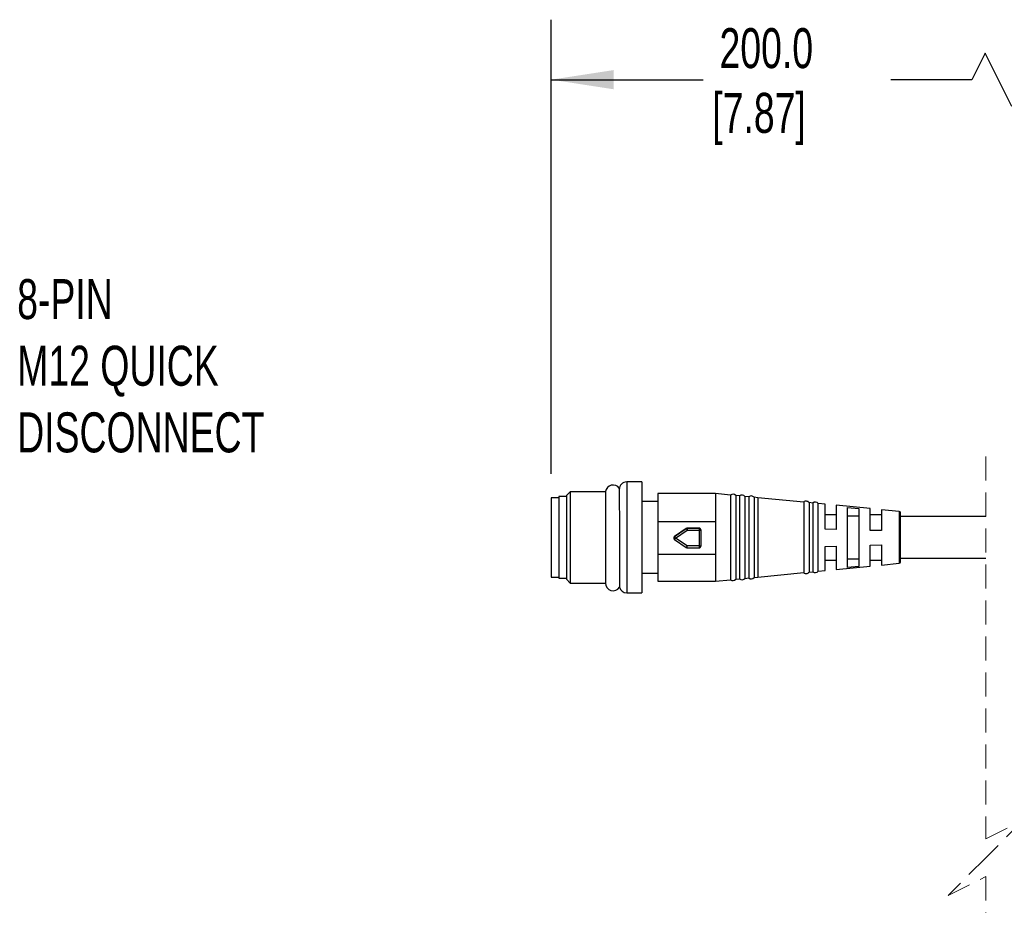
# Model space of a CAD drawing. Header units: millimetres. Extents: x 16 to 683, y 16 to 524.
# Tile 5 of 17: x 108 to 238, y 148 to 265. Entities that reach past the tile are written whole.
import ezdxf

# ---------------------------------------------------------------- set-up
doc = ezdxf.new("R2010")
doc.units = ezdxf.units.MM
doc.header["$LTSCALE"] = 2.5
doc.linetypes.add('HIDDEN', pattern=[1.905, 1.27, -0.635])
doc.layers.add('DIMENSIONS', color=140, linetype='Continuous', lineweight=25)
doc.styles.add('SLDTEXTSTYLE0', font='TXT', dxfattribs={"width": 0.7})
doc.dimstyles.new('SLDDIMSTYLE1', dxfattribs={"dimtxt": 5.39502, "dimasz": 8.255, "dimexe": 0, "dimexo": 0.0625, "dimgap": 1.348755, "dimtad": 0, "dimtih": 1, "dimtoh": 1, "dimrnd": 1e-09, "dimzin": 12, "dimdsep": 46, "dimtxsty": 'SLDTEXTSTYLE0', "dimsah": 1, "dimcen": 0.09, "dimadec": 0, "dimazin": 3, "dimtfac": 1, "dimtofl": 0, "dimtmove": 0, "dimatfit": 3, "dimfxl": 0, "dimfrac": 2, "dimtolj": 1, "dimtzin": 12, "dimarcsym": 0})

# ---------------------------------------------------------------- blocks, each defined once
blk = doc.blocks.new('_D_2')
at = {"layer": 'DIMENSIONS'}
for p, q in [((178.23, 204.68), (178.23, 264.78)), ((263.23, 207.04), (263.23, 264.78)), ((235.69, 260.37), (233.93, 256.84)), ((239.22, 253.31), (235.69, 260.37)), ((178.23, 256.84), (198.34, 256.84)), ((233.93, 256.84), (223.2, 256.84)), ((240.98, 256.84), (239.22, 253.31)), ((263.23, 256.84), (240.98, 256.84))]:
    blk.add_line(p, q, dxfattribs=at)
for points in [[(178.23, 256.84), (186.48, 255.57), (186.48, 258.11)], [(263.23, 256.84), (254.97, 258.11), (254.97, 255.57)]]:
    blk.add_solid(points, dxfattribs=at)
at = {"layer": 'DIMENSIONS', "char_height": 5.292, "attachment_point": 1, "style": 'SLDTEXTSTYLE0'}
for s, insert in [('200.0', (200.51, 263.66)), ('[7.87]', (199.55, 255.09))]:
    blk.add_mtext(s, dxfattribs=dict(at, insert=insert))

msp = doc.modelspace()

# ---------------------------------------------------------------- linework, layer by layer
at = {"color": 7, "linetype": 'HIDDEN', "lineweight": 18}
for p, q in [((235.784, 206.941), (235.784, 156.353)), ((235.784, 156.353), (240.784, 158.853)), ((240.784, 158.853), (235.784, 153.853)), ((235.784, 153.853), (230.784, 148.853)), ((230.784, 148.853), (235.784, 151.353)), ((235.784, 151.353), (235.784, 100.766))]:
    msp.add_line(p, q, dxfattribs=at)
for p, q in [((190.228, 203.603), (188.228, 203.603)), ((188.228, 203.603), (188.228, 196.143)), ((190.228, 203.603), (190.228, 196.143)), ((180.736, 202.304), (180.228, 201.796)), ((185.42, 202.304), (180.736, 202.304)), ((180.736, 202.304), (180.736, 190.202)), ((179.228, 201.503), (178.228, 201.503)), ((178.228, 201.503), (178.228, 196.253)), ((180.228, 201.653), (179.228, 201.653)), ((179.228, 201.653), (179.228, 190.853)), ((180.228, 201.796), (180.228, 190.71)), ((192.328, 201.003), (190.228, 201.003)), ((199.991, 202.053), (192.328, 202.053)), ((192.328, 202.053), (192.328, 198.336)), ((201.963, 201.861), (199.991, 202.053)), ((199.991, 202.053), (199.991, 198.336)), ((201.963, 201.861), (201.963, 196.169)), ((203.173, 201.743), (202.664, 201.793)), ((202.664, 201.793), (202.664, 196.17)), ((203.173, 201.743), (203.173, 196.171)), ((204.383, 201.626), (203.88, 201.675)), ((203.88, 201.675), (203.88, 196.172)), ((204.383, 201.626), (204.383, 196.172)), ((205.594, 201.508), (205.095, 201.556)), ((205.095, 201.556), (205.095, 196.174)), ((211.659, 200.919), (205.594, 201.508)), ((205.594, 201.508), (205.594, 190.999)), ((211.659, 200.931), (211.659, 196.183)), ((212.874, 200.801), (212.386, 200.849)), ((212.386, 200.849), (212.386, 191.658)), ((212.874, 200.801), (212.874, 191.705)), ((213.588, 191.774), (213.588, 200.732)), ((214.487, 200.642), (213.588, 200.729)), ((214.487, 197.325), (214.487, 200.642)), ((220.487, 200.058), (215.978, 200.497)), ((215.978, 200.497), (215.978, 197.29)), ((217.478, 192.265), (217.478, 200.211)), ((217.478, 200.211), (218.978, 200.06)), ((218.978, 200.06), (218.978, 192.416)), ((220.487, 197.183), (220.487, 200.058)), ((224.297, 199.687), (221.978, 199.913)), ((221.978, 199.913), (221.978, 197.147)), ((224.297, 199.687), (224.297, 192.82)), ((192.328, 198.336), (199.991, 198.336)), ((192.328, 198.336), (192.328, 194.009)), ((199.991, 198.336), (199.991, 194.009)), ((215.978, 199.253), (214.487, 199.253)), ((218.978, 199.066), (217.478, 199.066)), ((221.978, 199.253), (220.487, 199.253)), ((224.478, 196.205), (224.478, 199.488)), ((235.784, 199.003), (224.478, 199.003)), ((194.549, 196.379), (196.096, 197.428)), ((196.096, 197.424), (194.549, 196.375)), ((194.689, 196.165), (196.236, 197.214)), ((196.096, 197.428), (196.096, 197.424)), ((196.236, 197.467), (196.236, 197.471)), ((196.236, 197.471), (197.825, 197.471)), ((196.236, 197.467), (196.236, 197.214)), ((197.825, 197.467), (196.236, 197.467)), ((196.236, 197.214), (197.825, 197.214)), ((197.825, 197.471), (197.825, 197.467)), ((197.825, 197.467), (197.825, 197.214)), ((197.825, 197.214), (197.825, 195.116)), ((198.075, 197.218), (198.075, 197.221)), ((198.075, 195.12), (198.075, 197.218)), ((215.978, 197.29), (214.487, 197.325)), ((221.978, 197.147), (220.487, 197.183)), ((178.228, 196.253), (178.228, 191.003)), ((188.228, 196.143), (188.228, 188.903)), ((190.228, 196.143), (190.228, 188.903)), ((194.439, 196.172), (194.439, 196.169)), ((194.549, 196.375), (194.549, 196.379)), ((194.549, 195.962), (196.096, 194.913)), ((196.236, 195.116), (194.689, 196.165)), ((201.963, 196.169), (201.963, 190.645)), ((202.664, 196.17), (202.664, 190.714)), ((203.173, 196.171), (203.173, 190.763)), ((203.88, 196.172), (203.88, 190.832)), ((204.383, 196.172), (204.383, 190.881)), ((205.095, 196.174), (205.095, 190.95)), ((211.659, 196.183), (211.659, 191.575)), ((224.478, 193.019), (224.478, 196.205)), ((197.825, 195.116), (196.236, 195.116)), ((196.236, 194.87), (196.236, 195.116)), ((196.236, 194.87), (197.825, 194.87)), ((197.825, 195.116), (197.825, 194.87)), ((214.487, 195.054), (215.978, 195.093)), ((214.487, 191.865), (214.487, 195.054)), ((215.978, 195.093), (215.978, 192.01)), ((220.487, 195.213), (221.978, 195.253)), ((220.487, 192.449), (220.487, 195.213)), ((221.978, 195.253), (221.978, 192.594)), ((192.328, 194.009), (192.328, 190.453)), ((199.991, 194.009), (192.328, 194.009)), ((199.991, 194.009), (199.991, 190.453)), ((214.487, 193.253), (215.978, 193.253)), ((217.478, 193.41), (218.978, 193.41)), ((220.487, 193.253), (221.978, 193.253)), ((224.478, 193.503), (235.784, 193.503)), ((213.588, 191.777), (214.487, 191.865)), ((215.978, 192.01), (220.487, 192.449)), ((218.978, 192.416), (217.478, 192.265)), ((221.978, 192.594), (224.297, 192.82)), ((178.228, 191.003), (179.228, 191.003)), ((179.228, 190.853), (180.228, 190.853)), ((180.228, 190.71), (180.736, 190.202)), ((185.409, 191.676), (185.409, 190.184)), ((190.228, 191.503), (192.328, 191.503)), ((192.328, 190.453), (199.991, 190.453)), ((199.991, 190.453), (201.963, 190.645)), ((202.664, 190.714), (203.173, 190.763)), ((203.88, 190.832), (204.383, 190.881)), ((205.095, 190.95), (205.594, 190.999)), ((205.594, 190.999), (211.659, 191.587)), ((212.386, 191.658), (212.874, 191.705)), ((180.736, 190.202), (185.42, 190.202)), ((188.228, 188.903), (190.228, 188.903))]:
    msp.add_line(p, q)
at = {"flags": 128}
msp.add_lwpolyline([(187.238, 202.742), (187.238, 202.221), (187.239, 201.593), (187.24, 200.738), (187.243, 198.905), (187.245, 197.604), (187.247, 196.084), (187.249, 194.671), (187.252, 193.42), (187.255, 191.362), (187.258, 190.063), (187.259, 189.658), (187.259, 189.658)], dxfattribs=at)
for centre, radius, start, end in [((188.228, 202.603), 1, 90.00116, 179.9997), ((186.409, 202.184), 1, 34.43574, 173.0779), ((202.278, 201.462), 0.508, 40.59346, 128.28463), ((203.491, 201.347), 0.508, 40.14873, 128.72936), ((204.704, 201.232), 0.508, 39.70896, 129.16939), ((211.983, 200.54), 0.508, 37.48881, 129.5675), ((213.196, 200.408), 0.508, 39.56872, 129.34482), ((224.278, 199.488), 0.2, 359.98548, 84.44759), ((196.236, 197.221), 0.25, 89.9993, 124.13687), ((196.236, 197.217), 0.25, 89.9993, 124.13687), ((202.625, 201.621), 7.762, 212.73201, 214.60041), ((197.825, 197.221), 0.25, 359.99445, 90.00811), ((197.825, 197.218), 0.25, 359.99529, 90.00727), ((197.887, 201.368), 4.155, 269.13815, 272.58647), ((194.689, 196.172), 0.25, 124.13602, 179.98235), ((194.689, 196.169), 0.25, 124.13602, 179.98321), ((194.689, 196.169), 0.25, 180.0165, 235.8583), ((200.948, 200.486), 7.606, 212.71286, 214.61956), ((188.698, 200.153), 7.197, 324.38329, 326.34889), ((190.362, 199.023), 7.055, 324.36357, 326.36861), ((196.236, 195.12), 0.25, 235.86936, 269.99446), ((197.887, 199.274), 4.158, 269.13877, 272.58414), ((197.825, 195.12), 0.25, 269.99224, 0.00519), ((213.196, 192.098), 0.508, 230.65537, 320.4305), ((224.278, 193.019), 0.2, 275.55056, 0.01531), ((202.278, 191.044), 0.508, 231.71621, 319.4063), ((203.491, 191.16), 0.508, 231.27045, 319.85206), ((204.704, 191.275), 0.508, 230.83061, 320.29104), ((211.983, 191.967), 0.508, 230.43348, 322.51021), ((186.409, 190.184), 1, 180.00005, 328.16785), ((188.228, 189.903), 1, 192.6919, 269.99825)]:
    msp.add_arc(centre, radius, start, end)
for points, knots in [([(185.416, 202.26), (185.416, 202.274), (185.417, 202.475), (185.415, 201.103), (185.414, 200.453), (185.412, 198.652), (185.411, 197.346), (185.411, 196.553), (185.411, 196.204), (185.41, 196.1), (185.41, 196.049), (185.41, 196.023), (185.41, 196.013)], [0, 0, 0, 0, 0.0061814, 0.0886796, 0.3023753, 0.6026142, 0.8215441, 0.946596, 0.9756955, 0.9874776, 0.9955779, 1, 1, 1, 1]), ([(185.41, 196.013), (185.41, 195.367), (185.41, 194.295), (185.409, 192.855), (185.409, 192.061), (185.409, 191.692)], [0, 0, 0, 0, 0.448741, 0.7439055, 1, 1, 1, 1])]:
    msp.add_open_spline(points, degree=3, knots=knots)

# ---------------------------------------------------------------- texts
at = {"layer": 'DIMENSIONS', "insert": (107.476, 230.441), "char_height": 5.29167, "attachment_point": 1, "style": 'SLDTEXTSTYLE0'}
msp.add_mtext('8-PIN^JM12 QUICK^JDISCONNECT', dxfattribs=at)

# ---------------------------------------------------------------- dimensions: what is measured, and where the dimension line sits
at = {"layer": 'DIMENSIONS'}
dim = msp.add_linear_dim(base=(178.228, 256.84), p1=(263.226, 203.868), p2=(178.228, 201.503), angle=0, text='200.0\\P[7.87]', dimstyle='SLDDIMSTYLE1', dxfattribs=at)
dim.commit()
dim.dimension.update_dxf_attribs({"geometry": '_D_2', "text_midpoint": (210.773, 256.84), "dimtype": 160})

doc.saveas('drawing.dxf')
